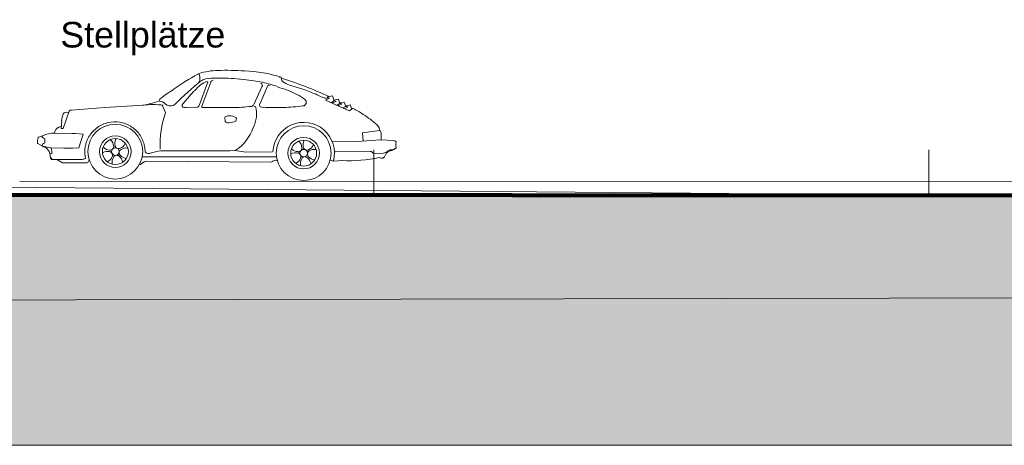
# Model space of a CAD drawing. Header units: metres. Extents: x -4 to 112, y -27 to 26.
# Tile 253 of 256: x 72 to 84, y -3 to 2. Entities that reach past the tile are written whole.
import ezdxf

# ---------------------------------------------------------------- set-up
doc = ezdxf.new("R2010")
doc.units = ezdxf.units.M
doc.header["$MEASUREMENT"] = 0
for name, color, linetype in [('00 Hilfskonstruktion', 7, 'Continuous'), ('10 Wand außen', 7, 'Continuous'), ('60 Auffüllung gesamt', 7, 'Continuous'), ('60 Ausstattung außen', 7, 'Continuous'), ('60 Gelände 2D Übersicht', 7, 'Continuous'), ('60 Gelände Hänle', 7, 'Continuous')]:
    doc.layers.add(name, color=color, linetype=linetype)
doc.styles.add('ERSTELLTER_STIL_2', font='arial.ttf')
pattern_1 = [(45, (27236.1321, 0), (-0.2121320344, 0.2121320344), []), (45, (27236.0614, 0.0707), (-0.424264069, 0.424264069), []), (45, (27235.9907, 0.1414), (-0.424264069, 0.424264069), []), (135, (27235.91996, 0.21213), (0.07071067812, 0.07071067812), [0.3, -0.3])]

# ---------------------------------------------------------------- blocks, each defined once
blk = doc.blocks.new('Auto Symbol 27[1]_1', base_point=(72.477, 0.021))
at = {"layer": '60 Ausstattung außen', "color": 7, "linetype": 'Continuous', "lineweight": 13}
for p, q in [((74.354, 1.249), (74.365, 1.254)), ((74.374, 1.16), (74.361, 1.148)), ((74.503, 1.155), (74.401, 0.875)), ((74.853, 1.192), (74.841, 1.193)), ((75.311, 1.209), (75.311, 1.22)), ((74.239, 1.043), (74.151, 0.96)), ((74.338, 1.128), (74.239, 1.043)), ((74.369, 0.881), (74.467, 1.148)), ((75.009, 0.894), (75.104, 1.1)), ((75.17, 1.108), (75.081, 0.905)), ((74.151, 0.96), (74.104, 0.914)), ((74.236, 0.97), (74.175, 0.902)), ((75.897, 0.967), (75.849, 0.946)), ((75.849, 0.946), (76.126, 0.821)), ((75.931, 0.996), (75.868, 0.984)), ((75.868, 0.984), (75.897, 0.967)), ((75.951, 0.936), (75.917, 0.918)), ((75.972, 0.93), (75.93, 0.912)), ((75.931, 0.996), (75.951, 0.936)), ((76.001, 0.955), (75.948, 0.945)), ((75.948, 0.945), (75.972, 0.93)), ((76.001, 0.955), (76.018, 0.904)), ((76.069, 0.923), (76.016, 0.913)), ((76.069, 0.923), (76.086, 0.872)), ((72.844, 0.815), (72.773, 0.612)), ((73.261, 0.858), (72.873, 0.829)), ((73.714, 0.887), (73.261, 0.858)), ((73.743, 0.892), (73.705, 0.886)), ((73.933, 0.888), (73.972, 0.799)), ((74.218, 0.857), (74.34, 0.861)), ((74.415, 0.858), (74.752, 0.857)), ((75.01, 0.868), (75.029, 0.871)), ((76.018, 0.904), (75.986, 0.888)), ((76.041, 0.898), (76.001, 0.882)), ((76.016, 0.913), (76.041, 0.898)), ((76.086, 0.872), (76.055, 0.857)), ((76.11, 0.864), (76.072, 0.848)), ((76.139, 0.889), (76.086, 0.879)), ((76.086, 0.879), (76.11, 0.864)), ((76.156, 0.838), (76.126, 0.821)), ((76.139, 0.889), (76.156, 0.838)), ((76.156, 0.847), (76.154, 0.846)), ((72.757, 0.703), (72.749, 0.612)), ((72.841, 0.806), (72.796, 0.802)), ((74.673, 0.748), (74.667, 0.742)), ((74.667, 0.742), (74.673, 0.695)), ((74.719, 0.762), (74.712, 0.763)), ((74.805, 0.737), (74.796, 0.743)), ((74.796, 0.7), (74.805, 0.737)), ((72.748, 0.635), (72.751, 0.635)), ((72.749, 0.612), (72.773, 0.612)), ((74.712, 0.68), (74.719, 0.681)), ((76.282, 0.562), (76.485, 0.59)), ((76.481, 0.609), (76.485, 0.59)), ((76.485, 0.59), (76.499, 0.562)), ((72.486, 0.511), (72.49, 0.512)), ((72.572, 0.544), (72.49, 0.512)), ((72.558, 0.445), (72.56, 0.492)), ((72.875, 0.556), (72.672, 0.558)), ((72.875, 0.556), (72.902, 0.554)), ((72.901, 0.554), (72.919, 0.553)), ((72.919, 0.553), (73.01, 0.547)), ((73.01, 0.547), (72.959, 0.387)), ((73.333, 0.477), (73.327, 0.482)), ((73.389, 0.487), (73.393, 0.494)), ((75.54, 0.46), (75.534, 0.464)), ((75.595, 0.47), (75.599, 0.476)), ((75.925, 0.465), (76.219, 0.46)), ((76.219, 0.46), (76.493, 0.48)), ((76.288, 0.465), (76.282, 0.562)), ((76.493, 0.48), (76.65, 0.472)), ((76.499, 0.562), (76.501, 0.479)), ((72.475, 0.44), (72.477, 0.437)), ((72.477, 0.437), (72.532, 0.407)), ((72.532, 0.407), (72.631, 0.387)), ((72.57, 0.389), (72.56, 0.393)), ((72.633, 0.382), (72.631, 0.387)), ((72.631, 0.387), (72.784, 0.384)), ((72.784, 0.384), (72.886, 0.382)), ((72.886, 0.382), (72.959, 0.387)), ((73.249, 0.389), (73.244, 0.394)), ((73.342, 0.363), (73.351, 0.369)), ((73.363, 0.385), (73.358, 0.376)), ((73.393, 0.39), (73.401, 0.384)), ((73.42, 0.377), (73.41, 0.379)), ((73.435, 0.35), (73.431, 0.341)), ((73.499, 0.434), (73.502, 0.441)), ((73.526, 0.384), (73.533, 0.383)), ((73.92, 0.351), (74.729, 0.353)), ((74.729, 0.353), (74.788, 0.355)), ((74.788, 0.355), (74.913, 0.337)), ((75.455, 0.372), (75.45, 0.377)), ((75.549, 0.346), (75.557, 0.351)), ((75.569, 0.367), (75.564, 0.359)), ((75.6, 0.373), (75.608, 0.366)), ((75.627, 0.36), (75.617, 0.362)), ((75.706, 0.417), (75.708, 0.424)), ((75.732, 0.367), (75.739, 0.365)), ((76.651, 0.366), (76.668, 0.379)), ((72.618, 0.321), (72.626, 0.269)), ((72.619, 0.317), (72.64, 0.318)), ((72.638, 0.251), (72.626, 0.269)), ((72.638, 0.251), (72.983, 0.251)), ((72.706, 0.247), (72.767, 0.212)), ((72.983, 0.251), (72.987, 0.251)), ((73.033, 0.288), (73.034, 0.276)), ((73.066, 0.222), (73.078, 0.247)), ((73.241, 0.333), (73.235, 0.329)), ((73.338, 0.332), (73.345, 0.325)), ((73.352, 0.306), (73.35, 0.316)), ((73.38, 0.293), (73.389, 0.297)), ((73.409, 0.298), (73.399, 0.299)), ((73.431, 0.321), (73.43, 0.331)), ((73.509, 0.263), (73.517, 0.263)), ((73.7, 0.279), (75.273, 0.282)), ((74.913, 0.337), (75.229, 0.34)), ((75.27, 0.24), (75.283, 0.238)), ((75.447, 0.316), (75.441, 0.312)), ((75.545, 0.315), (75.551, 0.308)), ((75.559, 0.289), (75.556, 0.299)), ((75.587, 0.276), (75.596, 0.28)), ((75.616, 0.281), (75.606, 0.282)), ((75.637, 0.303), (75.636, 0.313)), ((75.641, 0.333), (75.637, 0.323)), ((75.716, 0.246), (75.723, 0.246)), ((75.903, 0.24), (75.941, 0.23)), ((75.941, 0.23), (76.042, 0.237)), ((75.962, 0.339), (76.372, 0.343)), ((76.416, 0.321), (76.527, 0.324)), ((72.767, 0.212), (73.038, 0.209)), ((73.299, 0.225), (73.292, 0.222)), ((73.35, 0.2), (73.352, 0.194)), ((73.47, 0.222), (73.471, 0.215)), ((73.682, 0.19), (73.669, 0.189)), ((73.705, 0.209), (73.682, 0.19)), ((73.747, 0.23), (75.208, 0.218)), ((75.505, 0.208), (75.498, 0.205)), ((75.556, 0.183), (75.558, 0.176)), ((75.677, 0.205), (75.677, 0.198))]:
    blk.add_line(p, q, dxfattribs=at)
for centre, radius in [((73.385, 0.342), 0.321), ((75.593, 0.324), 0.321), ((73.385, 0.342), 0.185), ((73.386, 0.342), 0.152), ((75.593, 0.324), 0.185), ((75.593, 0.324), 0.152), ((73.386, 0.342), 0.0446), ((73.386, 0.342), 0.0446), ((73.386, 0.342), 0.0446), ((75.593, 0.324), 0.0446), ((75.593, 0.324), 0.0446), ((75.593, 0.324), 0.0446)]:
    blk.add_circle(centre, radius, dxfattribs=at)
for centre, radius, start, end in [((74.609, 0.484), 0.81, 91.5566, 107.5895), ((74.683, -1.708), 3.003, 85.8576, 91.8362), ((74.851, -0.309), 1.597, 72.5305, 88.2486), ((75.489, -0.896), 2.427, 117.8984, 125.9812), ((74.294, 1.199), 0.0839, 301.4861, 344.1858), ((74.239, 1.199), 0.138, 350.5879, 24.5028), ((74.495, 0.993), 0.172, 107.5959, 137.9547), ((74.458, 1.056), 0.134, 116.8798, 129.1352), ((74.496, 0.994), 0.207, 103.7554, 118.3541), ((74.458, 1.135), 0.0274, 74.5895, 122.765), ((74.55, 0.524), 0.679, 87.9396, 98.755), ((74.462, 1.154), 0.00765, 310.4309, 71.0684), ((74.533, 1.146), 0.032, 89.8054, 163.6301), ((74.634, -0.927), 2.13, 84.4288, 91.5958), ((74.513, -2.073), 3.282, 79.5026, 84.0584), ((74.512, -1.261), 2.489, 71.8546, 76.0586), ((75.404, 1.209), 0.0737, 175.8901, 216.7691), ((73.747, -3.783), 5.231, 65.8185, 72.3672), ((75.511, 1.371), 0.265, 231.0934, 251.6886), ((74.566, 0.205), 0.998, 120.23, 131.255), ((75.337, 0.063), 1.426, 132.8368, 140.5233), ((75.083, 1.117), 0.0265, 319.8649, 75.0749), ((75.188, 1.101), 0.0199, 58.2021, 159.8393), ((75.026, 0.089), 1.043, 62.0526, 75.6164), ((74.924, -0.857), 2.04, 66.7167, 75.7009), ((73.579, 1.782), 0.905, 280.4352, 290.6652), ((73.938, 0.93), 0.0401, 139.9501, 172.4987), ((73.89, 0.82), 0.115, 42.6887, 85.5632), ((75.358, 0.655), 0.388, 50.0843, 66.1169), ((75.579, 0.92), 0.0435, 277.4072, 49.5264), ((75.959, 1.401), 0.446, 239.2589, 251.7881), ((75.85, 1.021), 0.0537, 235.553, 290.5468), ((75.866, 0.994), 0.0239, 274.656, 309.7512), ((72.868, 0.801), 0.028, 80.8783, 151.0193), ((73.828, 0.059), 0.835, 81.7737, 98.4311), ((74.03, 0.957), 0.0807, 226.6424, 295.444), ((73.995, 1.017), 0.15, 297.4769, 316.2991), ((74.199, 0.884), 0.0303, 142.7181, 220.5766), ((74.218, 0.98), 0.123, 250.1374, 269.7971), ((74.338, 0.894), 0.0331, 273.9277, 337.6878), ((74.412, 0.87), 0.012, 155.9551, 281.7121), ((74.737, 2.784), 1.927, 270.4349, 277.274), ((74.969, 0.916), 0.0451, 285.2963, 331.2985), ((74.701, 0.783), 0.34, 332.1241, 14.8827), ((75.107, 0.885), 0.0326, 143.6898, 187.3121), ((75.088, 0.881), 0.0135, 180.639, 256.0874), ((75.121, 0.947), 0.0867, 245.8375, 270.1474), ((75.265, 5.357), 4.498, 268.1692, 271.1686), ((75.312, 2.93), 2.071, 271.2411, 277.5753), ((76.164, 0.829), 0.019, 67.7621, 114.1125), ((75.939, 0.304), 0.59, 53.5033, 66.8749), ((72.976, 0.694), 0.22, 154.3632, 177.5847), ((72.805, 0.77), 0.033, 107.2512, 146.2382), ((75.135, 0.416), 1.224, 161.7459, 182.0844), ((74.711, 0.706), 0.0567, 88.294, 131.9634), ((74.711, 0.737), 0.0567, 228.038, 271.706), ((74.713, 0.572), 0.19, 64.1124, 88.2831), ((74.713, 0.871), 0.19, 271.7169, 295.8878), ((75.751, -0.093), 1.025, 46.7784, 58.2518), ((72.763, 0.546), 0.0912, 115.9375, 172.6552), ((72.753, 0.561), 0.0737, 94.3526, 114.3832), ((73.379, 0.34), 0.35, 125.654, 148.1703), ((73.381, 0.337), 0.354, 103.3031, 125.6581), ((73.381, 0.335), 0.356, 81.0349, 103.3143), ((73.382, 0.336), 0.355, 58.7157, 81.0468), ((73.383, 0.339), 0.351, 36.2396, 58.7214), ((74.511, 0.793), 0.519, 302.3131, 341.0247), ((75.593, 0.324), 0.361, 344.8022, 177.5839), ((76.403, 0.592), 0.0791, 11.8181, 51.2541), ((72.61, 0.461), 0.137, 161.4231, 189.0878), ((72.49, 0.502), 0.01, 111.0242, 161.413), ((72.539, 0.517), 0.0119, 111.6654, 231.742), ((72.595, 0.59), 0.104, 232.2774, 250.1924), ((72.664, 0.262), 0.296, 88.3833, 115.9724), ((73.376, 0.342), 0.347, 148.1758, 170.8448), ((73.255, 0.398), 0.111, 5.8012, 45.6435), ((73.49, 0.44), 0.111, 154.8247, 194.6673), ((73.386, 0.342), 0.347, 13.5912, 36.2359), ((75.696, 0.423), 0.111, 154.8247, 194.6673), ((76.645, 0.43), 0.0423, 50.0136, 83.9763), ((76.665, 0.454), 0.011, 329.8098, 48.373), ((72.554, 0.419), 0.0249, 152.503, 209.081), ((72.576, 0.382), 0.0653, 106.476, 132.2856), ((72.574, 0.459), 0.0665, 231.7105, 262.5562), ((72.509, 0.295), 0.112, 13.5643, 57.4441), ((72.508, 0.336), 0.133, 351.9205, 19.8024), ((73.374, 0.342), 0.345, 170.8562, 189.0156), ((73.325, 0.47), 0.111, 226.8254, 266.668), ((73.325, 0.392), 0.0334, 258.5284, 301.7252), ((73.334, 0.401), 0.0334, 330.7417, 13.941), ((73.415, 0.416), 0.0334, 186.5281, 229.7248), ((73.427, 0.41), 0.0334, 258.7414, 301.9412), ((73.466, 0.337), 0.0334, 114.5249, 157.7247), ((73.399, 0.484), 0.111, 293.801, 333.6431), ((73.512, 0.274), 0.111, 82.8243, 122.6667), ((73.388, 0.342), 0.346, 2.2177, 13.58), ((73.765, 0.352), 0.0315, 174.2887, 252.0473), ((74.028, -0.454), 0.812, 97.6371, 106.6412), ((75.531, 0.453), 0.111, 226.8254, 266.668), ((75.462, 0.38), 0.111, 5.8012, 45.6435), ((75.54, 0.384), 0.0334, 330.7417, 13.941), ((75.621, 0.398), 0.0334, 186.5281, 229.7248), ((75.633, 0.393), 0.0334, 258.7414, 301.9412), ((75.672, 0.32), 0.0334, 114.5249, 157.7247), ((75.606, 0.466), 0.111, 293.801, 333.6431), ((75.718, 0.257), 0.111, 82.8243, 122.6667), ((76.525, 0.396), 0.0719, 271.1518, 319.2853), ((76.616, 0.281), 0.0698, 105.4318, 140.4071), ((76.609, 0.322), 0.0402, 87.7218, 136.6991), ((76.516, 0.705), 0.365, 282.8977, 291.7647), ((76.615, 0.448), 0.0862, 267.0842, 311.6122), ((76.778, 0.422), 0.106, 165.794, 195.6894), ((76.667, 0.391), 0.00902, 303.8883, 18.071), ((72.993, 0.328), 0.0775, 265.3232, 294.7896), ((73.023, 0.27), 0.0125, 283.1889, 29.2681), ((73.293, 0.234), 0.111, 77.8009, 117.6434), ((73.245, 0.323), 0.111, 298.825, 338.6669), ((73.314, 0.31), 0.0334, 42.7414, 85.9396), ((73.459, 0.219), 0.111, 149.8007, 189.6431), ((73.32, 0.298), 0.0334, 330.5278, 13.7284), ((73.394, 0.263), 0.0334, 114.7402, 157.9404), ((73.407, 0.265), 0.0334, 42.5261, 85.7263), ((73.464, 0.325), 0.0334, 186.7423, 229.941), ((73.361, 0.201), 0.111, 10.8243, 50.6663), ((73.525, 0.373), 0.111, 221.8008, 261.6432), ((73.774, 0.366), 0.0476, 246.8704, 297.2524), ((75.262, 0.193), 0.0472, 79.8232, 130.147), ((75.499, 0.217), 0.111, 77.8009, 117.6434), ((75.452, 0.305), 0.111, 298.825, 338.6669), ((75.52, 0.293), 0.0334, 42.7414, 85.9396), ((75.531, 0.374), 0.0334, 258.5284, 301.7252), ((75.526, 0.281), 0.0334, 330.5278, 13.7284), ((75.666, 0.202), 0.111, 149.8007, 189.6431), ((75.601, 0.245), 0.0334, 114.7402, 157.9404), ((75.613, 0.248), 0.0334, 42.5261, 85.7263), ((75.67, 0.307), 0.0334, 186.7423, 229.941), ((75.567, 0.184), 0.111, 10.8243, 50.6663), ((75.732, 0.356), 0.111, 221.8008, 261.6432), ((76.114, 2.062), 1.827, 267.7353, 281.5798), ((76.377, 0.389), 0.0465, 264.3485, 280.8757), ((76.386, 0.332), 0.0109, 17.2219, 95.7687), ((76.48, 0.389), 0.0985, 212.7645, 220.1375), ((76.414, 0.335), 0.0136, 224.3468, 278.6118), ((76.516, 0.334), 0.0707, 240.7929, 267.0156), ((76.515, 0.278), 0.0147, 256.7697, 318.601), ((76.449, 0.357), 0.117, 311.1718, 344.7957), ((73.043, 0.236), 0.0275, 261.2994, 330.1877), ((73.796, 0.081), 0.157, 108.3319, 125.5597), ((75.21, 0.245), 0.027, 266.5269, 324.1569)]:
    blk.add_arc(centre, radius, start, end, dxfattribs=at)
for p in [(72.539, 0.399), (72.638, 0.262)]:
    blk.add_point(p, dxfattribs=at)

msp = doc.modelspace()

# ---------------------------------------------------------------- hatches: boundary and pattern name
at = {"layer": '60 Auffüllung gesamt', "linetype": 'Continuous', "lineweight": 18, "true_color": 0xffa8a8}
h = msp.add_hatch(dxfattribs=at)
h.set_pattern_fill('Boden__gewachsen_0001', color=21, style=0, pattern_type=2)
h.set_pattern_definition(pattern_1)
h.paths.add_polyline_path([(2.342, -0.284), (2.342, -0.693), (2.507, -0.694), (2.867, -0.696), (3.23, -0.698), (3.596, -0.7), (3.965, -0.701), (4.34, -0.703), (4.721, -0.704), (5.109, -0.705), (5.505, -0.706), (5.883, -0.707), (6.09, -0.711), (6.512, -0.719), (6.946, -0.727), (7.396, -0.735), (7.862, -0.743), (8.346, -0.751), (8.851, -0.759), (9.795, -0.799), (10.32, -0.834), (10.861, -0.87), (11.417, -0.908), (11.988, -0.947), (12.573, -0.988), (13.169, -1.03), (13.775, -1.073), (14.08, -1.095), (16.998, -1.182), (17.613, -1.173), (18.216, -1.163), (18.818, -1.154), (19.418, -1.145), (20.957, -1.17), (21.526, -1.16), (22.097, -1.149), (22.67, -1.139), (23.243, -1.128), (23.816, -1.118), (24.574, -1.121), (24.855, -1.116), (45.284, -1.365), (46.736, -1.229), (65.445, -1.266), (67.193, -1.406), (86.265, -1.366), (87.186, -1.359), (107.221, -1.325), (108.214, -1.333), (111.993, -1.369), (111.993, -0.856), (107.383, -0.193), (87.477, -0.192), (85.502, -0.191), (83.732, -0.176), (66.213, -0.174), (48.214, -0.173), (46.613, -0.19), (44.435, -0.19), (42.088, -0.173), (23.33, -0.168), (23.073, -0.168), (22.555, -0.168), (22.035, -0.167), (21.517, -0.166), (21, -0.166), (20.487, -0.165), (19.979, -0.163), (19.477, -0.162), (18.984, -0.161), (18.489, -0.159), (17.184, -0.153), (17.168, -0.154), (16.943, -0.153), (16.505, -0.15), (16.082, -0.148), (15.675, -0.146), (15.284, -0.144), (14.908, -0.141), (14.633, -0.14), (14.328, -0.139), (14.025, -0.137), (13.723, -0.136), (13.421, -0.135), (13.27, -0.135), (12.966, -0.135), (12.49, -0.135), (12.021, -0.135), (11.558, -0.135), (11.1, -0.135), (10.646, -0.136), (10.195, -0.136), (9.746, -0.137), (9.297, -0.138), (8.849, -0.138), (8.401, -0.139), (8.175, -0.14)])
at = {"layer": '60 Gelände Hänle', "linetype": 'Continuous', "lineweight": 18, "true_color": 0x9f9f9f}
h = msp.add_hatch(dxfattribs=at)
h.set_pattern_fill('Boden__gewachsen_0001', color=253, style=0, pattern_type=2)
h.set_pattern_definition(pattern_1)
h.paths.add_polyline_path([(2.327, -0.693), (2.327, -3.1), (111.993, -3.1), (111.993, -1.369), (108.214, -1.333), (107.221, -1.325), (87.186, -1.359), (86.265, -1.366), (67.193, -1.406), (65.445, -1.266), (46.736, -1.229), (45.284, -1.365), (24.855, -1.116), (24.574, -1.121), (23.816, -1.118), (23.243, -1.128), (22.67, -1.139), (22.097, -1.149), (21.526, -1.16), (20.957, -1.17), (19.418, -1.145), (18.818, -1.154), (18.216, -1.163), (17.613, -1.173), (16.998, -1.182), (14.08, -1.095), (13.775, -1.073), (13.169, -1.03), (12.573, -0.988), (11.988, -0.947), (11.417, -0.908), (10.861, -0.87), (10.32, -0.834), (9.795, -0.799), (8.851, -0.759), (8.346, -0.751), (7.862, -0.743), (7.396, -0.735), (6.946, -0.727), (6.512, -0.719), (6.09, -0.711), (5.883, -0.707), (5.505, -0.706), (5.109, -0.705), (4.721, -0.704), (4.34, -0.703), (3.965, -0.701), (3.596, -0.7), (3.23, -0.698), (2.867, -0.696), (2.507, -0.694)])

# ---------------------------------------------------------------- linework, layer by layer
at = {"layer": '00 Hilfskonstruktion', "color": 7, "linetype": 'Continuous', "lineweight": 13}
for p, q in [((76.415, 0.362), (76.415, -0.167)), ((82.917, 0.362), (82.917, -0.172))]:
    msp.add_line(p, q, dxfattribs=at)
at = {"layer": '60 Auffüllung gesamt', "color": 8, "linetype": 'Continuous', "lineweight": 18}
for p, q in [((83.732, -0.176), (63.385, 0)), ((72.265, -0.003), (108.7, -0.015))]:
    msp.add_line(p, q, dxfattribs=at)
at = {"layer": '60 Auffüllung gesamt', "color": 7, "linetype": 'Continuous', "lineweight": 18, "flags": 128}
msp.add_lwpolyline([(111.993, -0.856), (107.383, -0.193), (87.477, -0.192), (85.502, -0.191), (83.732, -0.176), (66.213, -0.174)], dxfattribs=at)
at = {"layer": '60 Gelände 2D Übersicht', "color": 7, "linetype": 'Continuous', "lineweight": 100}
msp.add_line((60.287, -0.153), (104.495, -0.191), dxfattribs=at)
at = {"layer": '60 Gelände Hänle', "color": 7, "linetype": 'Continuous', "lineweight": 18}
msp.add_line((111.993, -3.1), (2.342, -3.1), dxfattribs=at)
at = {"layer": '60 Gelände Hänle', "color": 7, "linetype": 'Continuous', "lineweight": 18, "flags": 128}
msp.add_lwpolyline([(67.193, -1.406), (86.265, -1.366), (87.186, -1.359), (107.221, -1.325), (108.214, -1.333), (111.993, -1.369)], dxfattribs=at)

# ---------------------------------------------------------------- block references
at = {"layer": '60 Ausstattung außen', "color": 7, "linetype": 'Continuous', "lineweight": 13}
msp.add_blockref('Auto Symbol 27[1]_1', (72.477, 0.021), dxfattribs=at)

# ---------------------------------------------------------------- texts
at = {"layer": '10 Wand außen', "color": 7, "linetype": 'Continuous', "lineweight": 13, "insert": (72.741, 1.862), "char_height": 0.3, "attachment_point": 1, "style": 'ERSTELLTER_STIL_2'}
msp.add_mtext('\\A1;{\\pql;\\fArial|b0|i0|c0|p0;\\W1.000000;Stellplätze}', dxfattribs=at)

doc.saveas('drawing.dxf')
